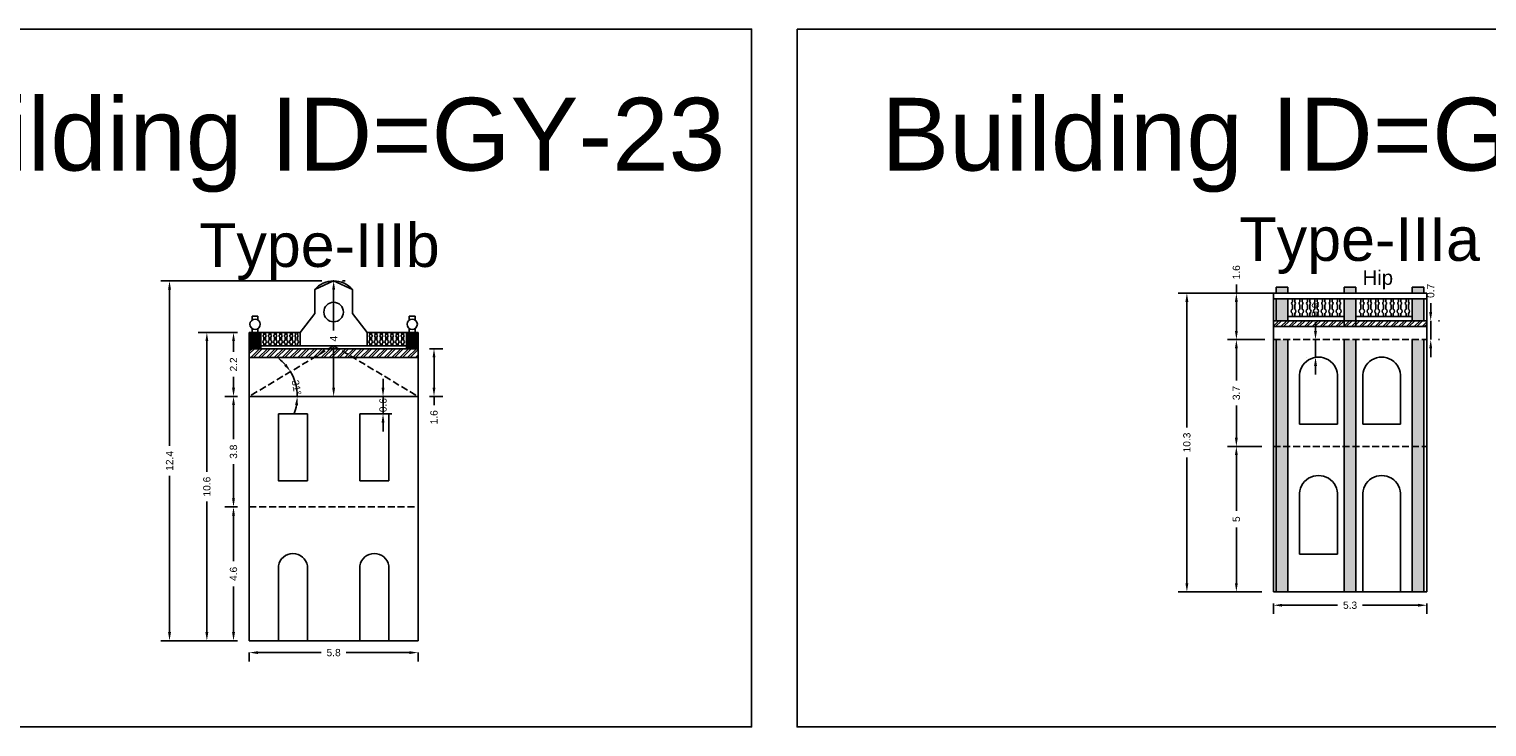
# Model space of a CAD drawing. Header units: metres. Extents: x 3416649 to 3417076, y -6712857 to -6712690.
# Tile 9 of 43: x 3416727 to 3416777, y -6712787 to -6712763. Entities that reach past the tile are written whole.
import ezdxf

# ---------------------------------------------------------------- set-up
doc = ezdxf.new("R2010")
doc.units = ezdxf.units.M
doc.linetypes.add('ACAD_ISO02W100', pattern=[15, 12, -3])
doc.layers.add('Dotted', color=7, linetype='ACAD_ISO02W100', plot=False)
doc.styles.get("Standard").update_dxf_attribs({"font": 'arial.ttf'})
doc.dimstyles.new('ISO-25', dxfattribs={"dimtxt": 0.25, "dimasz": 0.3, "dimexe": 0.3, "dimexo": 0.4, "dimgap": 0.2, "dimtad": 0, "dimdec": 1, "dimdsep": 46, "dimtxsty": 'Standard', "dimcen": 2.5, "dimadec": 0, "dimazin": 0, "dimtfac": 1, "dimtdec": 1, "dimtmove": 0, "dimatfit": 3, "dimfxl": 1, "dimarcsym": 0})

# ---------------------------------------------------------------- blocks, each defined once
blk = doc.blocks.new('*D155')
at = {"color": 0, "lineweight": -2, "transparency": 16777216}
for start, end in [(41.3837, 51.8036), (360, 30.9638), (339.1602, 349.5801)]:
    blk.add_arc((3416734.545, -6712775.41), 1.652, start, end, dxfattribs=at)
at = {"color": 0, "transparency": 16777216}
for points in [[(3416735.824, -6712774.289), (3416735.744, -6712774.348), (3416735.961, -6712774.56)], [(3416736.12, -6712775.704), (3416736.219, -6712775.713), (3416736.197, -6712775.41)]]:
    blk.add_solid(points, dxfattribs=at)
at = {"layer": 'Defpoints', "color": 0, "transparency": 16777216}
for p in [(3416737.445, -6712773.67), (3416736.091, -6712774.828), (3416734.545, -6712775.41), (3416734.545, -6712775.41), (3416740.345, -6712775.41)]:
    blk.add_point(p, dxfattribs=at)
at = {"color": 0, "transparency": 16777216, "insert": (3416736.168, -6712775.107), "char_height": 0.25, "attachment_point": 5, "rotation": 280.5823}
blk.add_mtext('31°', dxfattribs=at)
blk = doc.blocks.new('*D156')
at = {"color": 0, "lineweight": -2, "transparency": 16777216}
for p, q in [((3416734.145, -6712779.21), (3416733.704, -6712779.21)), ((3416734.004, -6712779.51), (3416734.004, -6712781.078)), ((3416734.004, -6712783.51), (3416734.004, -6712781.943)), ((3416734.145, -6712783.81), (3416733.704, -6712783.81))]:
    blk.add_line(p, q, dxfattribs=at)
at = {"color": 0, "transparency": 16777216}
for points in [[(3416733.954, -6712779.51), (3416734.054, -6712779.51), (3416734.004, -6712779.21)], [(3416733.954, -6712783.51), (3416734.054, -6712783.51), (3416734.004, -6712783.81)]]:
    blk.add_solid(points, dxfattribs=at)
at = {"layer": 'Defpoints', "color": 0, "transparency": 16777216}
for p in [(3416734.004, -6712779.21), (3416734.545, -6712779.21), (3416734.545, -6712783.81)]:
    blk.add_point(p, dxfattribs=at)
at = {"color": 0, "transparency": 16777216, "insert": (3416734.004, -6712781.51), "char_height": 0.25, "attachment_point": 5, "rotation": 90}
blk.add_mtext('4.6', dxfattribs=at)
blk = doc.blocks.new('*D157')
at = {"color": 0, "lineweight": -2, "transparency": 16777216}
for p, q in [((3416734.145, -6712775.41), (3416733.704, -6712775.41)), ((3416734.004, -6712775.71), (3416734.004, -6712776.882)), ((3416734.004, -6712778.91), (3416734.004, -6712777.738)), ((3416734.145, -6712779.21), (3416733.704, -6712779.21))]:
    blk.add_line(p, q, dxfattribs=at)
at = {"color": 0, "transparency": 16777216}
for points in [[(3416733.954, -6712775.71), (3416734.054, -6712775.71), (3416734.004, -6712775.41)], [(3416733.954, -6712778.91), (3416734.054, -6712778.91), (3416734.004, -6712779.21)]]:
    blk.add_solid(points, dxfattribs=at)
at = {"layer": 'Defpoints', "color": 0, "transparency": 16777216}
for p in [(3416734.004, -6712775.41), (3416734.545, -6712775.41), (3416734.545, -6712779.21)]:
    blk.add_point(p, dxfattribs=at)
at = {"color": 0, "transparency": 16777216, "insert": (3416734.004, -6712777.31), "char_height": 0.25, "attachment_point": 5, "rotation": 90}
blk.add_mtext('3.8', dxfattribs=at)
blk = doc.blocks.new('*D158')
at = {"color": 0, "lineweight": -2, "transparency": 16777216}
for p, q in [((3416734.545, -6712784.21), (3416734.545, -6712784.516)), ((3416734.845, -6712784.216), (3416737.017, -6712784.216)), ((3416740.045, -6712784.216), (3416737.873, -6712784.216)), ((3416740.345, -6712784.21), (3416740.345, -6712784.516))]:
    blk.add_line(p, q, dxfattribs=at)
at = {"color": 0, "transparency": 16777216}
for points in [[(3416734.845, -6712784.166), (3416734.845, -6712784.266), (3416734.545, -6712784.216)], [(3416740.045, -6712784.166), (3416740.045, -6712784.266), (3416740.345, -6712784.216)]]:
    blk.add_solid(points, dxfattribs=at)
at = {"layer": 'Defpoints', "color": 0, "transparency": 16777216}
for p in [(3416734.545, -6712783.81), (3416740.345, -6712783.81), (3416740.345, -6712784.216)]:
    blk.add_point(p, dxfattribs=at)
at = {"color": 0, "transparency": 16777216, "insert": (3416737.445, -6712784.216), "char_height": 0.25, "attachment_point": 5}
blk.add_mtext('5.8', dxfattribs=at)
blk = doc.blocks.new('*D159')
at = {"color": 0, "lineweight": -2, "transparency": 16777216}
for p, q in [((3416734.145, -6712773.21), (3416733.704, -6712773.21)), ((3416734.004, -6712773.51), (3416734.004, -6712773.882)), ((3416734.004, -6712775.11), (3416734.004, -6712774.739)), ((3416734.145, -6712775.41), (3416733.704, -6712775.41))]:
    blk.add_line(p, q, dxfattribs=at)
at = {"color": 0, "transparency": 16777216}
for points in [[(3416733.954, -6712773.51), (3416734.054, -6712773.51), (3416734.004, -6712773.21)], [(3416733.954, -6712775.11), (3416734.054, -6712775.11), (3416734.004, -6712775.41)]]:
    blk.add_solid(points, dxfattribs=at)
at = {"layer": 'Defpoints', "color": 0, "transparency": 16777216}
for p in [(3416734.004, -6712773.21), (3416734.545, -6712773.21), (3416734.545, -6712775.41)]:
    blk.add_point(p, dxfattribs=at)
at = {"color": 0, "transparency": 16777216, "insert": (3416734.004, -6712774.31), "char_height": 0.25, "attachment_point": 5, "rotation": 90}
blk.add_mtext('2.2', dxfattribs=at)
blk = doc.blocks.new('*D160')
at = {"color": 0, "lineweight": -2, "transparency": 16777216}
for p, q in [((3416737.445, -6712771.74), (3416737.445, -6712773.139)), ((3416737.845, -6712771.44), (3416737.745, -6712771.44)), ((3416737.445, -6712775.11), (3416737.445, -6712773.712)), ((3416737.845, -6712775.41), (3416737.745, -6712775.41))]:
    blk.add_line(p, q, dxfattribs=at)
at = {"color": 0, "transparency": 16777216}
for points in [[(3416737.395, -6712771.74), (3416737.495, -6712771.74), (3416737.445, -6712771.44)], [(3416737.395, -6712775.11), (3416737.495, -6712775.11), (3416737.445, -6712775.41)]]:
    blk.add_solid(points, dxfattribs=at)
at = {"layer": 'Defpoints', "color": 0, "transparency": 16777216}
for p in [(3416737.445, -6712771.44), (3416737.445, -6712771.44), (3416737.445, -6712775.41)]:
    blk.add_point(p, dxfattribs=at)
at = {"color": 0, "transparency": 16777216, "insert": (3416737.445, -6712773.425), "char_height": 0.25, "attachment_point": 5, "rotation": 90}
blk.add_mtext('4', dxfattribs=at)
blk = doc.blocks.new('*D161')
at = {"color": 0, "lineweight": -2, "transparency": 16777216}
for p, q in [((3416734.145, -6712773.21), (3416732.788, -6712773.21)), ((3416733.088, -6712773.51), (3416733.088, -6712777.997)), ((3416733.088, -6712783.51), (3416733.088, -6712779.023)), ((3416734.145, -6712783.81), (3416732.788, -6712783.81))]:
    blk.add_line(p, q, dxfattribs=at)
at = {"color": 0, "transparency": 16777216}
for points in [[(3416733.038, -6712773.51), (3416733.138, -6712773.51), (3416733.088, -6712773.21)], [(3416733.038, -6712783.51), (3416733.138, -6712783.51), (3416733.088, -6712783.81)]]:
    blk.add_solid(points, dxfattribs=at)
at = {"layer": 'Defpoints', "color": 0, "transparency": 16777216}
for p in [(3416733.088, -6712773.21), (3416734.545, -6712773.21), (3416734.545, -6712783.81)]:
    blk.add_point(p, dxfattribs=at)
at = {"color": 0, "transparency": 16777216, "insert": (3416733.088, -6712778.51), "char_height": 0.25, "attachment_point": 5, "rotation": 90}
blk.add_mtext('10.6', dxfattribs=at)
blk = doc.blocks.new('*D162')
at = {"color": 0, "lineweight": -2, "transparency": 16777216}
for p, q in [((3416737.045, -6712771.44), (3416731.505, -6712771.44)), ((3416731.805, -6712771.74), (3416731.805, -6712777.113)), ((3416731.805, -6712783.51), (3416731.805, -6712778.138)), ((3416734.145, -6712783.81), (3416731.505, -6712783.81))]:
    blk.add_line(p, q, dxfattribs=at)
at = {"color": 0, "transparency": 16777216}
for points in [[(3416731.755, -6712771.74), (3416731.855, -6712771.74), (3416731.805, -6712771.44)], [(3416731.755, -6712783.51), (3416731.855, -6712783.51), (3416731.805, -6712783.81)]]:
    blk.add_solid(points, dxfattribs=at)
at = {"layer": 'Defpoints', "color": 0, "transparency": 16777216}
for p in [(3416731.805, -6712771.44), (3416737.445, -6712771.44), (3416734.545, -6712783.81)]:
    blk.add_point(p, dxfattribs=at)
at = {"color": 0, "transparency": 16777216, "insert": (3416731.805, -6712777.625), "char_height": 0.25, "attachment_point": 5, "rotation": 90}
blk.add_mtext('12.4', dxfattribs=at)
blk = doc.blocks.new('*D163')
at = {"color": 0, "lineweight": -2, "transparency": 16777216}
for p, q in [((3416739.143, -6712775.11), (3416739.143, -6712774.81)), ((3416739.143, -6712776.01), (3416739.143, -6712775.41)), ((3416739.245, -6712775.41), (3416739.443, -6712775.41)), ((3416739.143, -6712776.31), (3416739.143, -6712776.61)), ((3416739.245, -6712776.01), (3416739.443, -6712776.01))]:
    blk.add_line(p, q, dxfattribs=at)
at = {"color": 0, "transparency": 16777216}
for points in [[(3416739.093, -6712775.11), (3416739.193, -6712775.11), (3416739.143, -6712775.41)], [(3416739.093, -6712776.31), (3416739.193, -6712776.31), (3416739.143, -6712776.01)]]:
    blk.add_solid(points, dxfattribs=at)
at = {"layer": 'Defpoints', "color": 0, "transparency": 16777216}
for p in [(3416738.845, -6712775.41), (3416739.143, -6712775.41), (3416738.845, -6712776.01)]:
    blk.add_point(p, dxfattribs=at)
at = {"color": 0, "transparency": 16777216, "insert": (3416739.143, -6712775.71), "char_height": 0.25, "attachment_point": 5, "rotation": 90}
blk.add_mtext('0.6', dxfattribs=at)
blk = doc.blocks.new('*D164')
at = {"color": 0, "lineweight": -2, "transparency": 16777216}
for p, q in [((3416740.745, -6712773.77), (3416741.195, -6712773.77)), ((3416740.895, -6712774.07), (3416740.895, -6712775.11)), ((3416740.745, -6712775.41), (3416741.195, -6712775.41)), ((3416740.895, -6712775.41), (3416740.895, -6712775.71))]:
    blk.add_line(p, q, dxfattribs=at)
at = {"color": 0, "transparency": 16777216}
for points in [[(3416740.845, -6712774.07), (3416740.945, -6712774.07), (3416740.895, -6712773.77)], [(3416740.845, -6712775.11), (3416740.945, -6712775.11), (3416740.895, -6712775.41)]]:
    blk.add_solid(points, dxfattribs=at)
at = {"layer": 'Defpoints', "color": 0, "transparency": 16777216}
for p in [(3416740.345, -6712773.77), (3416740.345, -6712775.41), (3416740.895, -6712775.41)]:
    blk.add_point(p, dxfattribs=at)
at = {"color": 0, "transparency": 16777216, "insert": (3416740.895, -6712776.126), "char_height": 0.25, "attachment_point": 5, "rotation": 90}
blk.add_mtext('1.6', dxfattribs=at)
blk = doc.blocks.new('*D165')
at = {"color": 0, "lineweight": -2, "transparency": 16777216}
for p, q in [((3416769.346, -6712777.129), (3416768.173, -6712777.129)), ((3416768.473, -6712777.429), (3416768.473, -6712779.346)), ((3416768.473, -6712781.829), (3416768.473, -6712779.912)), ((3416769.346, -6712782.129), (3416768.173, -6712782.129))]:
    blk.add_line(p, q, dxfattribs=at)
at = {"color": 0, "transparency": 16777216}
for points in [[(3416768.423, -6712777.429), (3416768.523, -6712777.429), (3416768.473, -6712777.129)], [(3416768.423, -6712781.829), (3416768.523, -6712781.829), (3416768.473, -6712782.129)]]:
    blk.add_solid(points, dxfattribs=at)
at = {"layer": 'Defpoints', "color": 0, "transparency": 16777216}
for p in [(3416768.473, -6712777.129), (3416769.746, -6712777.129), (3416769.746, -6712782.129)]:
    blk.add_point(p, dxfattribs=at)
at = {"color": 0, "transparency": 16777216, "insert": (3416768.473, -6712779.629), "char_height": 0.25, "attachment_point": 5, "rotation": 90}
blk.add_mtext('5', dxfattribs=at)
blk = doc.blocks.new('*D166')
at = {"color": 0, "lineweight": -2, "transparency": 16777216}
for p, q in [((3416769.446, -6712773.459), (3416768.173, -6712773.459)), ((3416768.473, -6712773.759), (3416768.473, -6712774.867)), ((3416768.473, -6712776.829), (3416768.473, -6712775.722)), ((3416769.346, -6712777.129), (3416768.173, -6712777.129))]:
    blk.add_line(p, q, dxfattribs=at)
at = {"color": 0, "transparency": 16777216}
for points in [[(3416768.423, -6712773.759), (3416768.523, -6712773.759), (3416768.473, -6712773.459)], [(3416768.423, -6712776.829), (3416768.523, -6712776.829), (3416768.473, -6712777.129)]]:
    blk.add_solid(points, dxfattribs=at)
at = {"layer": 'Defpoints', "color": 0, "transparency": 16777216}
for p in [(3416768.473, -6712773.459), (3416769.846, -6712773.459), (3416769.746, -6712777.129)]:
    blk.add_point(p, dxfattribs=at)
at = {"color": 0, "transparency": 16777216, "insert": (3416768.473, -6712775.294), "char_height": 0.25, "attachment_point": 5, "rotation": 90}
blk.add_mtext('3.7', dxfattribs=at)
blk = doc.blocks.new('*D167')
at = {"color": 0, "lineweight": -2, "transparency": 16777216}
for p, q in [((3416770.145, -6712771.859), (3416768.173, -6712771.859)), ((3416768.473, -6712771.859), (3416768.473, -6712771.559)), ((3416768.473, -6712773.159), (3416768.473, -6712772.159)), ((3416769.346, -6712773.459), (3416768.173, -6712773.459))]:
    blk.add_line(p, q, dxfattribs=at)
at = {"color": 0, "transparency": 16777216}
for points in [[(3416768.423, -6712772.159), (3416768.523, -6712772.159), (3416768.473, -6712771.859)], [(3416768.423, -6712773.159), (3416768.523, -6712773.159), (3416768.473, -6712773.459)]]:
    blk.add_solid(points, dxfattribs=at)
at = {"layer": 'Defpoints', "color": 0, "transparency": 16777216}
for p in [(3416768.473, -6712771.859), (3416770.545, -6712771.859), (3416769.746, -6712773.459)]:
    blk.add_point(p, dxfattribs=at)
at = {"color": 0, "transparency": 16777216, "insert": (3416768.473, -6712771.143), "char_height": 0.25, "attachment_point": 5, "rotation": 90}
blk.add_mtext('1.6', dxfattribs=at)
blk = doc.blocks.new('*D168')
at = {"color": 0, "lineweight": -2, "transparency": 16777216}
for p, q in [((3416771.193, -6712773.159), (3416771.193, -6712772.859)), ((3416770.896, -6712773.459), (3416770.893, -6712773.459)), ((3416771.193, -6712774.059), (3416771.193, -6712773.459)), ((3416770.896, -6712774.059), (3416770.893, -6712774.059)), ((3416771.193, -6712774.359), (3416771.193, -6712774.659))]:
    blk.add_line(p, q, dxfattribs=at)
at = {"color": 0, "transparency": 16777216}
for points in [[(3416771.143, -6712773.159), (3416771.243, -6712773.159), (3416771.193, -6712773.459)], [(3416771.143, -6712774.359), (3416771.243, -6712774.359), (3416771.193, -6712774.059)]]:
    blk.add_solid(points, dxfattribs=at)
at = {"layer": 'Defpoints', "color": 0, "transparency": 16777216}
for p in [(3416771.193, -6712773.459), (3416771.296, -6712773.459), (3416771.296, -6712774.059)]:
    blk.add_point(p, dxfattribs=at)
at = {"color": 0, "transparency": 16777216, "insert": (3416771.193, -6712772.432), "char_height": 0.25, "attachment_point": 5, "rotation": 90}
blk.add_mtext('0.6', dxfattribs=at)
blk = doc.blocks.new('*D169')
at = {"color": 0, "lineweight": -2, "transparency": 16777216}
for p, q in [((3416775.152, -6712772.509), (3416775.152, -6712772.209)), ((3416775.152, -6712773.459), (3416775.152, -6712772.809)), ((3416775.416, -6712772.809), (3416775.452, -6712772.809)), ((3416775.152, -6712773.759), (3416775.152, -6712774.059)), ((3416775.416, -6712773.459), (3416775.452, -6712773.459))]:
    blk.add_line(p, q, dxfattribs=at)
at = {"color": 0, "transparency": 16777216}
for points in [[(3416775.102, -6712772.509), (3416775.202, -6712772.509), (3416775.152, -6712772.809)], [(3416775.102, -6712773.759), (3416775.202, -6712773.759), (3416775.152, -6712773.459)]]:
    blk.add_solid(points, dxfattribs=at)
at = {"layer": 'Defpoints', "color": 0, "transparency": 16777216}
for p in [(3416775.016, -6712772.809), (3416775.152, -6712772.809), (3416775.016, -6712773.459)]:
    blk.add_point(p, dxfattribs=at)
at = {"color": 0, "transparency": 16777216, "insert": (3416775.152, -6712771.782), "char_height": 0.25, "attachment_point": 5, "rotation": 90}
blk.add_mtext('0.7', dxfattribs=at)
blk = doc.blocks.new('*D170')
at = {"color": 0, "lineweight": -2, "transparency": 16777216}
for p, q in [((3416769.746, -6712782.529), (3416769.746, -6712782.888)), ((3416770.046, -6712782.588), (3416771.953, -6712782.588)), ((3416774.716, -6712782.588), (3416772.808, -6712782.588)), ((3416775.016, -6712782.529), (3416775.016, -6712782.888))]:
    blk.add_line(p, q, dxfattribs=at)
at = {"color": 0, "transparency": 16777216}
for points in [[(3416770.046, -6712782.538), (3416770.046, -6712782.638), (3416769.746, -6712782.588)], [(3416774.716, -6712782.538), (3416774.716, -6712782.638), (3416775.016, -6712782.588)]]:
    blk.add_solid(points, dxfattribs=at)
at = {"layer": 'Defpoints', "color": 0, "transparency": 16777216}
for p in [(3416769.746, -6712782.129), (3416775.016, -6712782.129), (3416775.016, -6712782.588)]:
    blk.add_point(p, dxfattribs=at)
at = {"color": 0, "transparency": 16777216, "insert": (3416772.381, -6712782.588), "char_height": 0.25, "attachment_point": 5}
blk.add_mtext('5.3', dxfattribs=at)
blk = doc.blocks.new('*D171')
at = {"color": 0, "lineweight": -2, "transparency": 16777216}
for p, q in [((3416769.396, -6712771.859), (3416766.472, -6712771.859)), ((3416766.772, -6712772.159), (3416766.772, -6712776.481)), ((3416766.772, -6712781.829), (3416766.772, -6712777.507)), ((3416769.346, -6712782.129), (3416766.472, -6712782.129))]:
    blk.add_line(p, q, dxfattribs=at)
at = {"color": 0, "transparency": 16777216}
for points in [[(3416766.722, -6712772.159), (3416766.822, -6712772.159), (3416766.772, -6712771.859)], [(3416766.722, -6712781.829), (3416766.822, -6712781.829), (3416766.772, -6712782.129)]]:
    blk.add_solid(points, dxfattribs=at)
at = {"layer": 'Defpoints', "color": 0, "transparency": 16777216}
for p in [(3416766.772, -6712771.859), (3416769.796, -6712771.859), (3416769.746, -6712782.129)]:
    blk.add_point(p, dxfattribs=at)
at = {"color": 0, "transparency": 16777216, "insert": (3416766.772, -6712776.994), "char_height": 0.25, "attachment_point": 5, "rotation": 90}
blk.add_mtext('10.3', dxfattribs=at)

msp = doc.modelspace()

# ---------------------------------------------------------------- hatches: boundary and pattern name
h = msp.add_hatch(color=256)
h.dxf.hatch_style = 1
h.paths.add_polyline_path([(3416770.246, -6712777.129), (3416769.846, -6712777.129), (3416769.846, -6712782.129), (3416770.246, -6712782.129)])
h.paths.add_polyline_path([(3416770.246, -6712773.459), (3416769.846, -6712773.459), (3416769.846, -6712777.129), (3416770.246, -6712777.129)])
h.paths.add_polyline_path([(3416770.246, -6712772.059), (3416769.846, -6712772.059), (3416769.846, -6712772.809), (3416770.246, -6712772.809)])
h.paths.add_polyline_path([(3416770.246, -6712771.659), (3416769.846, -6712771.659), (3416769.846, -6712771.859), (3416770.246, -6712771.859)])
h.paths.add_polyline_path([(3416772.581, -6712772.059), (3416772.181, -6712772.059), (3416772.181, -6712772.809), (3416772.581, -6712772.809)])
h.paths.add_polyline_path([(3416772.581, -6712771.659), (3416772.181, -6712771.659), (3416772.181, -6712771.859), (3416772.581, -6712771.859)])
h.paths.add_polyline_path([(3416772.581, -6712773.459), (3416772.181, -6712773.459), (3416772.181, -6712777.129), (3416772.581, -6712777.129)])
h.paths.add_polyline_path([(3416772.581, -6712777.129), (3416772.181, -6712777.129), (3416772.181, -6712782.129), (3416772.581, -6712782.129)])
h.paths.add_polyline_path([(3416774.916, -6712777.129), (3416774.516, -6712777.129), (3416774.516, -6712782.129), (3416774.916, -6712782.129)])
h.paths.add_polyline_path([(3416774.916, -6712773.459), (3416774.516, -6712773.459), (3416774.516, -6712777.129), (3416774.916, -6712777.129)])
h.paths.add_polyline_path([(3416774.916, -6712772.059), (3416774.516, -6712772.059), (3416774.516, -6712772.809), (3416774.916, -6712772.809)])
h.paths.add_polyline_path([(3416774.916, -6712771.659), (3416774.516, -6712771.659), (3416774.516, -6712771.859), (3416774.916, -6712771.859)])
h = msp.add_hatch()
h.set_pattern_fill('ANSI32', color=256, scale=0.02)
h.set_pattern_definition([(45, (0, 0), (-0.134703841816, 0.134703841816), []), (45, (0.0898, 0), (-0.134703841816, 0.134703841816), [])])
h.paths.add_polyline_path([(3416775.016, -6712772.809), (3416769.746, -6712772.809), (3416769.746, -6712773.009), (3416775.016, -6712773.009)])
h = msp.add_hatch(color=256)
h.dxf.hatch_style = 1
h.paths.add_polyline_path([(3416734.945, -6712773.21), (3416734.545, -6712773.21), (3416734.545, -6712773.77), (3416734.945, -6712773.77)])
h = msp.add_hatch(color=256)
h.dxf.hatch_style = 1
h.paths.add_polyline_path([(3416740.345, -6712773.21), (3416739.945, -6712773.21), (3416739.945, -6712773.77), (3416740.345, -6712773.77)])
h = msp.add_hatch()
h.set_pattern_fill('ANSI32', color=256, scale=0.02)
h.set_pattern_definition([(45, (-3.41084, 0.21919), (-0.134703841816, 0.134703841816), []), (45, (-3.32103, 0.21919), (-0.134703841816, 0.134703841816), [])])
h.paths.add_polyline_path([(3416740.345, -6712774.07), (3416740.345, -6712773.77), (3416734.545, -6712773.77), (3416734.545, -6712774.07)])

# ---------------------------------------------------------------- linework, layer by layer
for points in [[(3416718.986, -6712762.787), (3416751.812, -6712762.787), (3416751.812, -6712786.767), (3416718.986, -6712786.767)], [(3416753.376, -6712762.787), (3416786.202, -6712762.787), (3416786.202, -6712786.767), (3416753.376, -6712786.767)], [(3416740.345, -6712775.41), (3416740.345, -6712773.67), (3416738.595, -6712773.67), (3416738.595, -6712773.21), (3416738.095, -6712772.564), (3416738.095, -6712771.74), (3416737.445, -6712771.44), (3416736.795, -6712771.74), (3416736.795, -6712772.564), (3416736.295, -6712773.21), (3416736.295, -6712773.67), (3416734.545, -6712773.67), (3416734.545, -6712775.41)], [(3416735.545, -6712776.01), (3416736.545, -6712776.01), (3416736.545, -6712778.31), (3416735.545, -6712778.31)]]:
    msp.add_lwpolyline(points, close=True)
for points in [[(3416736.795, -6712771.74), (3416736.795, -6712772.564)], [(3416738.095, -6712771.74), (3416738.095, -6712772.564)], [(3416769.746, -6712771.859), (3416769.846, -6712771.859)], [(3416769.746, -6712771.859), (3416769.746, -6712782.129)], [(3416769.846, -6712771.659), (3416769.846, -6712771.859)], [(3416769.846, -6712771.659), (3416770.246, -6712771.659)], [(3416769.846, -6712771.859), (3416774.916, -6712771.859)], [(3416770.246, -6712771.659), (3416770.246, -6712771.859)], [(3416772.181, -6712771.659), (3416772.181, -6712771.859)], [(3416772.181, -6712771.659), (3416772.581, -6712771.659)], [(3416772.581, -6712771.659), (3416772.581, -6712771.859)], [(3416774.516, -6712771.659), (3416774.516, -6712771.859)], [(3416774.516, -6712771.659), (3416774.916, -6712771.659)], [(3416774.916, -6712771.659), (3416774.916, -6712771.859)], [(3416774.916, -6712771.859), (3416775.016, -6712771.859)], [(3416775.016, -6712771.859), (3416775.016, -6712782.129)], [(3416769.746, -6712772.059), (3416775.016, -6712772.059)], [(3416769.846, -6712772.059), (3416769.846, -6712772.809)], [(3416770.246, -6712772.059), (3416770.246, -6712772.809)], [(3416772.181, -6712772.059), (3416772.181, -6712773.009)], [(3416772.581, -6712772.059), (3416772.581, -6712773.009)], [(3416774.516, -6712772.059), (3416774.516, -6712772.809)], [(3416774.916, -6712772.059), (3416774.916, -6712772.809)], [(3416734.644, -6712772.788), (3416734.644, -6712772.654)], [(3416734.644, -6712772.654), (3416734.844, -6712772.654)], [(3416734.844, -6712772.788), (3416734.844, -6712772.654)], [(3416736.795, -6712772.564), (3416736.295, -6712773.21)], [(3416738.095, -6712772.564), (3416738.595, -6712773.21)], [(3416740.046, -6712772.788), (3416740.046, -6712772.654)], [(3416740.246, -6712772.654), (3416740.046, -6712772.654)], [(3416740.246, -6712772.788), (3416740.246, -6712772.654)], [(3416769.746, -6712772.809), (3416775.016, -6712772.809)], [(3416770.246, -6712772.659), (3416772.181, -6712772.659)], [(3416772.581, -6712772.659), (3416774.516, -6712772.659)], [(3416734.545, -6712773.21), (3416736.295, -6712773.21)], [(3416734.545, -6712773.21), (3416734.545, -6712783.81)], [(3416734.644, -6712773.21), (3416734.644, -6712773.076)], [(3416734.844, -6712773.21), (3416734.844, -6712773.076)], [(3416734.945, -6712773.21), (3416734.945, -6712773.77)], [(3416736.295, -6712773.21), (3416736.295, -6712773.67)], [(3416738.595, -6712773.21), (3416738.595, -6712773.67)], [(3416738.595, -6712773.21), (3416740.345, -6712773.21)], [(3416739.945, -6712773.21), (3416739.945, -6712773.77)], [(3416740.046, -6712773.21), (3416740.046, -6712773.076)], [(3416740.246, -6712773.21), (3416740.246, -6712773.076)], [(3416740.345, -6712773.21), (3416740.345, -6712783.81)], [(3416769.746, -6712773.009), (3416775.016, -6712773.009)], [(3416734.545, -6712773.77), (3416740.345, -6712773.77)], [(3416734.945, -6712773.67), (3416736.295, -6712773.67)], [(3416736.295, -6712773.67), (3416738.595, -6712773.67)], [(3416738.595, -6712773.67), (3416739.945, -6712773.67)], [(3416769.846, -6712773.459), (3416769.846, -6712782.129)], [(3416770.246, -6712773.459), (3416770.246, -6712782.129)], [(3416772.181, -6712773.459), (3416772.181, -6712782.129)], [(3416772.581, -6712773.459), (3416772.581, -6712782.129)], [(3416774.516, -6712773.459), (3416774.516, -6712782.129)], [(3416774.916, -6712773.459), (3416774.916, -6712782.129)], [(3416734.545, -6712774.07), (3416740.345, -6712774.07)], [(3416772.816, -6712774.663), (3416772.816, -6712776.359)], [(3416774.116, -6712774.759), (3416774.116, -6712776.359)], [(3416735.545, -6712776.01), (3416736.545, -6712776.01)], [(3416735.545, -6712776.01), (3416735.545, -6712778.31)], [(3416736.545, -6712776.01), (3416736.545, -6712778.31)], [(3416738.345, -6712776.01), (3416738.345, -6712778.31)], [(3416738.345, -6712776.01), (3416739.345, -6712776.01)], [(3416739.345, -6712776.01), (3416739.345, -6712778.31)], [(3416774.116, -6712776.359), (3416772.816, -6712776.359)], [(3416735.545, -6712778.31), (3416736.545, -6712778.31)], [(3416738.345, -6712778.31), (3416739.345, -6712778.31)], [(3416738.345, -6712781.23), (3416738.345, -6712783.81)], [(3416739.345, -6712781.23), (3416739.345, -6712783.81)], [(3416769.746, -6712782.129), (3416775.016, -6712782.129)], [(3416774.116, -6712782.129), (3416772.816, -6712782.129)], [(3416734.545, -6712783.81), (3416740.345, -6712783.81)], [(3416739.345, -6712783.81), (3416738.345, -6712783.81)]]:
    msp.add_lwpolyline(points)
for points in [[(3416770.398, -6712772.659), (3416770.398, -6712772.556, -0.59952), (3416770.398, -6712772.408), (3416770.398, -6712772.265, -0.504557), (3416770.398, -6712772.158), (3416770.398, -6712772.059)], [(3416770.477, -6712772.059), (3416770.477, -6712772.158, -0.504557), (3416770.477, -6712772.265), (3416770.477, -6712772.408, -0.59952), (3416770.477, -6712772.556), (3416770.477, -6712772.659)], [(3416770.656, -6712772.659), (3416770.656, -6712772.556, -0.59952), (3416770.656, -6712772.408), (3416770.656, -6712772.265, -0.504557), (3416770.656, -6712772.158), (3416770.656, -6712772.059)], [(3416770.735, -6712772.059), (3416770.735, -6712772.158, -0.504557), (3416770.735, -6712772.265), (3416770.735, -6712772.408, -0.59952), (3416770.735, -6712772.556), (3416770.735, -6712772.659)], [(3416770.915, -6712772.659), (3416770.915, -6712772.556, -0.59952), (3416770.915, -6712772.408), (3416770.915, -6712772.265, -0.504557), (3416770.915, -6712772.158), (3416770.915, -6712772.059)], [(3416770.994, -6712772.059), (3416770.994, -6712772.158, -0.504557), (3416770.994, -6712772.265), (3416770.994, -6712772.408, -0.59952), (3416770.994, -6712772.556), (3416770.994, -6712772.659)], [(3416771.173, -6712772.659), (3416771.173, -6712772.556, -0.59952), (3416771.173, -6712772.408), (3416771.173, -6712772.265, -0.504557), (3416771.173, -6712772.158), (3416771.173, -6712772.059)], [(3416771.252, -6712772.059), (3416771.252, -6712772.158, -0.504557), (3416771.252, -6712772.265), (3416771.252, -6712772.408, -0.59952), (3416771.252, -6712772.556), (3416771.252, -6712772.659)], [(3416771.432, -6712772.659), (3416771.432, -6712772.556, -0.59952), (3416771.432, -6712772.408), (3416771.432, -6712772.265, -0.504557), (3416771.432, -6712772.158), (3416771.432, -6712772.059)], [(3416771.511, -6712772.059), (3416771.511, -6712772.158, -0.504557), (3416771.511, -6712772.265), (3416771.511, -6712772.408, -0.59952), (3416771.511, -6712772.556), (3416771.511, -6712772.659)], [(3416771.69, -6712772.659), (3416771.69, -6712772.556, -0.59952), (3416771.69, -6712772.408), (3416771.69, -6712772.265, -0.504557), (3416771.69, -6712772.158), (3416771.69, -6712772.059)], [(3416771.77, -6712772.059), (3416771.77, -6712772.158, -0.504557), (3416771.77, -6712772.265), (3416771.77, -6712772.408, -0.59952), (3416771.77, -6712772.556), (3416771.77, -6712772.659)], [(3416771.949, -6712772.659), (3416771.949, -6712772.556, -0.59952), (3416771.949, -6712772.408), (3416771.949, -6712772.265, -0.504557), (3416771.949, -6712772.158), (3416771.949, -6712772.059)], [(3416772.028, -6712772.059), (3416772.028, -6712772.158, -0.504557), (3416772.028, -6712772.265), (3416772.028, -6712772.408, -0.59952), (3416772.028, -6712772.556), (3416772.028, -6712772.659)], [(3416772.754, -6712772.059), (3416772.754, -6712772.158, 0.504557), (3416772.754, -6712772.265), (3416772.754, -6712772.408, 0.59952), (3416772.754, -6712772.556), (3416772.754, -6712772.659)], [(3416772.833, -6712772.659), (3416772.833, -6712772.556, 0.59952), (3416772.833, -6712772.408), (3416772.833, -6712772.265, 0.504557), (3416772.833, -6712772.158), (3416772.833, -6712772.059)], [(3416773.012, -6712772.059), (3416773.012, -6712772.158, 0.504557), (3416773.012, -6712772.265), (3416773.012, -6712772.408, 0.59952), (3416773.012, -6712772.556), (3416773.012, -6712772.659)], [(3416773.091, -6712772.659), (3416773.091, -6712772.556, 0.59952), (3416773.091, -6712772.408), (3416773.091, -6712772.265, 0.504557), (3416773.091, -6712772.158), (3416773.091, -6712772.059)], [(3416773.271, -6712772.059), (3416773.271, -6712772.158, 0.504557), (3416773.271, -6712772.265), (3416773.271, -6712772.408, 0.59952), (3416773.271, -6712772.556), (3416773.271, -6712772.659)], [(3416773.35, -6712772.659), (3416773.35, -6712772.556, 0.59952), (3416773.35, -6712772.408), (3416773.35, -6712772.265, 0.504557), (3416773.35, -6712772.158), (3416773.35, -6712772.059)], [(3416773.529, -6712772.059), (3416773.529, -6712772.158, 0.504557), (3416773.529, -6712772.265), (3416773.529, -6712772.408, 0.59952), (3416773.529, -6712772.556), (3416773.529, -6712772.659)], [(3416773.608, -6712772.659), (3416773.608, -6712772.556, 0.59952), (3416773.608, -6712772.408), (3416773.608, -6712772.265, 0.504557), (3416773.608, -6712772.158), (3416773.608, -6712772.059)], [(3416773.788, -6712772.059), (3416773.788, -6712772.158, 0.504557), (3416773.788, -6712772.265), (3416773.788, -6712772.408, 0.59952), (3416773.788, -6712772.556), (3416773.788, -6712772.659)], [(3416773.867, -6712772.659), (3416773.867, -6712772.556, 0.59952), (3416773.867, -6712772.408), (3416773.867, -6712772.265, 0.504557), (3416773.867, -6712772.158), (3416773.867, -6712772.059)], [(3416774.046, -6712772.059), (3416774.046, -6712772.158, 0.504557), (3416774.046, -6712772.265), (3416774.046, -6712772.408, 0.59952), (3416774.046, -6712772.556), (3416774.046, -6712772.659)], [(3416774.125, -6712772.659), (3416774.125, -6712772.556, 0.59952), (3416774.125, -6712772.408), (3416774.125, -6712772.265, 0.504557), (3416774.125, -6712772.158), (3416774.125, -6712772.059)], [(3416774.305, -6712772.059), (3416774.305, -6712772.158, 0.504557), (3416774.305, -6712772.265), (3416774.305, -6712772.408, 0.59952), (3416774.305, -6712772.556), (3416774.305, -6712772.659)], [(3416774.384, -6712772.659), (3416774.384, -6712772.556, 0.59952), (3416774.384, -6712772.408), (3416774.384, -6712772.265, 0.504557), (3416774.384, -6712772.158), (3416774.384, -6712772.059)], [(3416735.043, -6712773.67), (3416735.043, -6712773.592, -0.59952), (3416735.043, -6712773.48), (3416735.043, -6712773.372, -0.504557), (3416735.043, -6712773.291), (3416735.043, -6712773.21)], [(3416735.103, -6712773.21), (3416735.103, -6712773.291, -0.504557), (3416735.103, -6712773.372), (3416735.103, -6712773.48, -0.59952), (3416735.103, -6712773.592), (3416735.103, -6712773.67)], [(3416735.226, -6712773.67), (3416735.226, -6712773.592, -0.59952), (3416735.226, -6712773.48), (3416735.226, -6712773.372, -0.504557), (3416735.226, -6712773.291), (3416735.226, -6712773.21)], [(3416735.286, -6712773.21), (3416735.286, -6712773.291, -0.504557), (3416735.286, -6712773.372), (3416735.286, -6712773.48, -0.59952), (3416735.286, -6712773.592), (3416735.286, -6712773.67)], [(3416735.409, -6712773.67), (3416735.409, -6712773.592, -0.59952), (3416735.409, -6712773.48), (3416735.409, -6712773.372, -0.504557), (3416735.409, -6712773.291), (3416735.409, -6712773.21)], [(3416735.469, -6712773.21), (3416735.469, -6712773.291, -0.504557), (3416735.469, -6712773.372), (3416735.469, -6712773.48, -0.59952), (3416735.469, -6712773.592), (3416735.469, -6712773.67)], [(3416735.591, -6712773.67), (3416735.591, -6712773.592, -0.59952), (3416735.591, -6712773.48), (3416735.591, -6712773.372, -0.504557), (3416735.591, -6712773.291), (3416735.591, -6712773.21)], [(3416735.651, -6712773.21), (3416735.651, -6712773.291, -0.504557), (3416735.651, -6712773.372), (3416735.651, -6712773.48, -0.59952), (3416735.651, -6712773.592), (3416735.651, -6712773.67)], [(3416735.774, -6712773.67), (3416735.774, -6712773.592, -0.59952), (3416735.774, -6712773.48), (3416735.774, -6712773.372, -0.504557), (3416735.774, -6712773.291), (3416735.774, -6712773.21)], [(3416735.834, -6712773.21), (3416735.834, -6712773.291, -0.504557), (3416735.834, -6712773.372), (3416735.834, -6712773.48, -0.59952), (3416735.834, -6712773.592), (3416735.834, -6712773.67)], [(3416735.957, -6712773.67), (3416735.957, -6712773.592, -0.59952), (3416735.957, -6712773.48), (3416735.957, -6712773.372, -0.504557), (3416735.957, -6712773.291), (3416735.957, -6712773.21)], [(3416736.017, -6712773.21), (3416736.017, -6712773.291, -0.504557), (3416736.017, -6712773.372), (3416736.017, -6712773.48, -0.59952), (3416736.017, -6712773.592), (3416736.017, -6712773.67)], [(3416736.14, -6712773.67), (3416736.14, -6712773.592, -0.59952), (3416736.14, -6712773.48), (3416736.14, -6712773.372, -0.504557), (3416736.14, -6712773.291), (3416736.14, -6712773.21)], [(3416736.2, -6712773.21), (3416736.2, -6712773.291, -0.504557), (3416736.2, -6712773.372), (3416736.2, -6712773.48, -0.59952), (3416736.2, -6712773.592), (3416736.2, -6712773.67)], [(3416738.69, -6712773.21), (3416738.69, -6712773.291, 0.504557), (3416738.69, -6712773.372), (3416738.69, -6712773.48, 0.59952), (3416738.69, -6712773.592), (3416738.69, -6712773.67)], [(3416738.75, -6712773.67), (3416738.75, -6712773.592, 0.59952), (3416738.75, -6712773.48), (3416738.75, -6712773.372, 0.504557), (3416738.75, -6712773.291), (3416738.75, -6712773.21)], [(3416738.872, -6712773.21), (3416738.872, -6712773.291, 0.504557), (3416738.872, -6712773.372), (3416738.872, -6712773.48, 0.59952), (3416738.872, -6712773.592), (3416738.872, -6712773.67)], [(3416738.932, -6712773.67), (3416738.932, -6712773.592, 0.59952), (3416738.932, -6712773.48), (3416738.932, -6712773.372, 0.504557), (3416738.932, -6712773.291), (3416738.932, -6712773.21)], [(3416739.055, -6712773.21), (3416739.055, -6712773.291, 0.504557), (3416739.055, -6712773.372), (3416739.055, -6712773.48, 0.59952), (3416739.055, -6712773.592), (3416739.055, -6712773.67)], [(3416739.115, -6712773.67), (3416739.115, -6712773.592, 0.59952), (3416739.115, -6712773.48), (3416739.115, -6712773.372, 0.504557), (3416739.115, -6712773.291), (3416739.115, -6712773.21)], [(3416739.238, -6712773.21), (3416739.238, -6712773.291, 0.504557), (3416739.238, -6712773.372), (3416739.238, -6712773.48, 0.59952), (3416739.238, -6712773.592), (3416739.238, -6712773.67)], [(3416739.298, -6712773.67), (3416739.298, -6712773.592, 0.59952), (3416739.298, -6712773.48), (3416739.298, -6712773.372, 0.504557), (3416739.298, -6712773.291), (3416739.298, -6712773.21)], [(3416739.421, -6712773.21), (3416739.421, -6712773.291, 0.504557), (3416739.421, -6712773.372), (3416739.421, -6712773.48, 0.59952), (3416739.421, -6712773.592), (3416739.421, -6712773.67)], [(3416739.481, -6712773.67), (3416739.481, -6712773.592, 0.59952), (3416739.481, -6712773.48), (3416739.481, -6712773.372, 0.504557), (3416739.481, -6712773.291), (3416739.481, -6712773.21)], [(3416739.604, -6712773.21), (3416739.604, -6712773.291, 0.504557), (3416739.604, -6712773.372), (3416739.604, -6712773.48, 0.59952), (3416739.604, -6712773.592), (3416739.604, -6712773.67)], [(3416739.664, -6712773.67), (3416739.664, -6712773.592, 0.59952), (3416739.664, -6712773.48), (3416739.664, -6712773.372, 0.504557), (3416739.664, -6712773.291), (3416739.664, -6712773.21)], [(3416739.786, -6712773.21), (3416739.786, -6712773.291, 0.504557), (3416739.786, -6712773.372), (3416739.786, -6712773.48, 0.59952), (3416739.786, -6712773.592), (3416739.786, -6712773.67)], [(3416739.846, -6712773.67), (3416739.846, -6712773.592, 0.59952), (3416739.846, -6712773.48), (3416739.846, -6712773.372, 0.504557), (3416739.846, -6712773.291), (3416739.846, -6712773.21)], [(3416771.946, -6712774.759, 1.076923), (3416770.646, -6712774.759), (3416770.646, -6712776.359), (3416771.946, -6712776.359), (3416771.946, -6712774.663)], [(3416771.946, -6712778.829, 1.076923), (3416770.646, -6712778.829), (3416770.646, -6712780.829), (3416771.946, -6712780.829), (3416771.946, -6712778.733)], [(3416772.816, -6712778.733), (3416772.816, -6712782.129), (3416774.116, -6712782.129), (3416774.116, -6712778.829, 1.076923), (3416772.816, -6712778.829)], [(3416735.545, -6712783.81), (3416735.545, -6712781.23, -0.8389), (3416736.545, -6712781.23), (3416736.545, -6712783.81), (3416735.545, -6712783.81), (3416736.545, -6712783.81)]]:
    msp.add_lwpolyline(points, format="xyb")
for centre, radius in [((3416737.445, -6712772.511), 0.336), ((3416734.744, -6712772.932), 0.176), ((3416740.146, -6712772.932), 0.176)]:
    msp.add_circle(centre, radius)
for centre, radius, start, end in [((3416737.445, -6712772.294), 0.854, 40.4497, 139.5503), ((3416773.466, -6712774.711), 0.652, 355.7578, 184.2422), ((3416738.845, -6712781.318), 0.508, 10.0134, 169.9866)]:
    msp.add_arc(centre, radius, start, end)
at = {"layer": 'Dotted', "ltscale": 0.02}
for points in [[(3416737.445, -6712773.67), (3416734.545, -6712775.41)], [(3416737.445, -6712773.67), (3416740.345, -6712775.41)], [(3416769.746, -6712773.459), (3416775.016, -6712773.459)], [(3416734.545, -6712775.41), (3416740.345, -6712775.41)], [(3416769.746, -6712777.129), (3416775.016, -6712777.129)], [(3416734.545, -6712779.21), (3416740.345, -6712779.21)]]:
    msp.add_lwpolyline(points, dxfattribs=at)

# ---------------------------------------------------------------- texts
at = {"attachment_point": 1}
for s, width, heights, insert, char_height in [('Building ID=GY-23', 67.86454, [0.517], (3416721.883, -6712765.147), 2.5), ('Building ID=GY-24', 67.86454, [0.517], (3416756.273, -6712765.147), 2.5), ('Type-IIIb ', 9.99112, [0.517], (3416732.823, -6712769.459), 1.5), ('Type-IIIa ', 9.99112, [0.517], (3416768.579, -6712769.25), 1.5), ('Hip', 1.17554, [0], (3416772.811, -6712771.075), 0.5)]:
    msp.add_mtext_dynamic_manual_height_columns(s, width=width, gutter_width=12.5, heights=heights, dxfattribs=dict(at, insert=insert, char_height=char_height))

# ---------------------------------------------------------------- dimensions: what is measured, and where the dimension line sits
for base, p1, p2, picture, middle in [((3416768.473, -6712771.859), (3416769.746, -6712773.459), (3416770.545, -6712771.859), '*D167', (3416768.473, -6712771.143)), ((3416731.805, -6712771.44), (3416734.545, -6712783.81), (3416737.445, -6712771.44), '*D162', (3416731.805, -6712777.625)), ((3416737.445, -6712771.44), (3416737.445, -6712775.41), (3416737.445, -6712771.44), '*D160', (3416737.445, -6712773.425)), ((3416766.772, -6712771.859), (3416769.746, -6712782.129), (3416769.796, -6712771.859), '*D171', (3416766.772, -6712776.994)), ((3416775.151881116, -6712772.809200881), (3416775.01555626, -6712773.459200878), (3416775.01555626, -6712772.809200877), '*D169', (3416775.151881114, -6712771.781625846)), ((3416771.193, -6712773.459), (3416771.296, -6712774.059), (3416771.296, -6712773.459), '*D168', (3416771.193, -6712772.432)), ((3416733.088, -6712773.21), (3416734.545, -6712783.81), (3416734.545, -6712773.21), '*D161', (3416733.088, -6712778.51)), ((3416734.004, -6712773.21), (3416734.545, -6712775.41), (3416734.545, -6712773.21), '*D159', (3416734.004, -6712774.31)), ((3416740.895, -6712775.41), (3416740.345, -6712773.77), (3416740.345, -6712775.41), '*D164', (3416740.895, -6712776.126)), ((3416768.473, -6712773.459), (3416769.746, -6712777.129), (3416769.846, -6712773.459), '*D166', (3416768.473, -6712775.294)), ((3416734.004, -6712775.41), (3416734.545, -6712779.21), (3416734.545, -6712775.41), '*D157', (3416734.004, -6712777.31)), ((3416768.473, -6712777.129), (3416769.746, -6712782.129), (3416769.746, -6712777.129), '*D165', (3416768.473, -6712779.629)), ((3416734.004, -6712779.21), (3416734.545, -6712783.81), (3416734.545, -6712779.21), '*D156', (3416734.004, -6712781.51))]:
    dim = msp.add_linear_dim(base=base, p1=p1, p2=p2, angle=90, dimstyle='ISO-25')
    dim.commit()
    dim.dimension.update_dxf_attribs({"geometry": picture, "text_midpoint": middle})
dim = msp.add_angular_dim_2l(base=(3416736.091, -6712774.828), line1=((3416734.545, -6712775.41), (3416740.345, -6712775.41)), line2=((3416737.445, -6712773.67), (3416734.545, -6712775.41)), dimstyle='ISO-25')
dim.commit()
dim.dimension.update_dxf_attribs({"geometry": '*D155', "text_midpoint": (3416736.168, -6712775.107), "dimtype": 162})
dim = msp.add_linear_dim(base=(3416739.143, -6712775.41), p1=(3416738.845, -6712776.01), p2=(3416738.845, -6712775.41), angle=90, dimstyle='ISO-25')
dim.commit()
dim.dimension.update_dxf_attribs({"geometry": '*D163', "text_midpoint": (3416739.143, -6712775.71), "dimtype": 160})
for base, p1, p2, picture, middle in [((3416775.016, -6712782.588), (3416769.746, -6712782.129), (3416775.016, -6712782.129), '*D170', (3416772.381, -6712782.588)), ((3416740.345, -6712784.216), (3416734.545, -6712783.81), (3416740.345, -6712783.81), '*D158', (3416737.445, -6712784.216))]:
    dim = msp.add_linear_dim(base=base, p1=p1, p2=p2, dimstyle='ISO-25')
    dim.commit()
    dim.dimension.update_dxf_attribs({"geometry": picture, "text_midpoint": middle})

doc.saveas('drawing.dxf')
